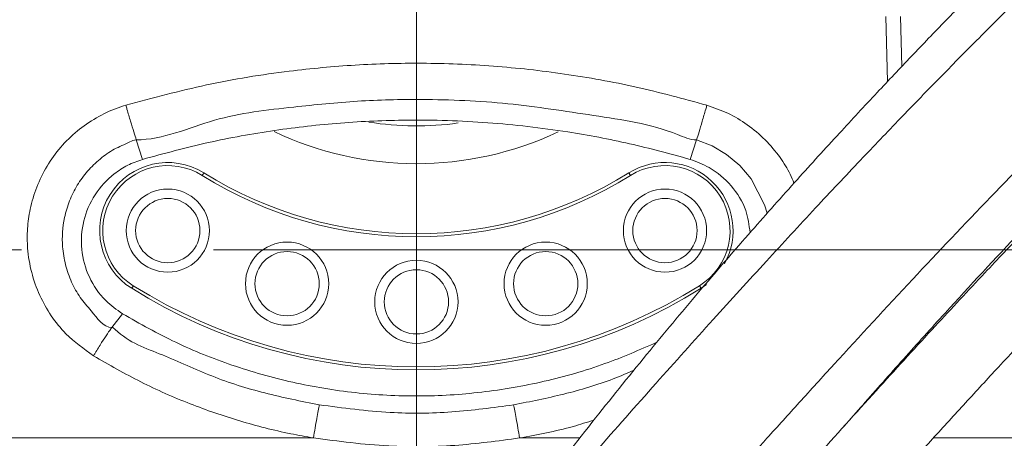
# Model space of a CAD drawing. Header units: millimetres. Extents: x 0 to 8410, y 0 to 5940.
# Tile 185 of 256: x 5242 to 5372, y 2893 to 2948. Entities that reach past the tile are written whole.
import ezdxf

# ---------------------------------------------------------------- set-up
doc = ezdxf.new("R2010")
doc.units = ezdxf.units.MM
doc.header["$LTSCALE"] = 10
doc.linetypes.add('CENTERX2', pattern=[20.32, 12.7, -2.54, 2.54, -2.54])
doc.styles.add('SLDTEXTSTYLE0', font='TXT', dxfattribs={"width": 0.605})
doc.dimstyles.new('SLDDIMSTYLE0', dxfattribs={"dimtxt": 50, "dimasz": 50, "dimexe": 0, "dimexo": 0.0625, "dimgap": 12.5, "dimtad": 1, "dimtoh": 1, "dimdec": 1, "dimrnd": 1e-09, "dimzin": 12, "dimdsep": 46, "dimtxsty": 'SLDTEXTSTYLE0', "dimsah": 1, "dimcen": 0.09, "dimadec": 0, "dimazin": 0, "dimtfac": 1, "dimtofl": 0, "dimtmove": 0, "dimatfit": 3, "dimfxl": 1, "dimfrac": 2, "dimtolj": 1, "dimtzin": 12, "dimarcsym": 0})
doc.dimstyles.new('SLDDIMSTYLE2', dxfattribs={"dimtxt": 50, "dimasz": 50, "dimexe": 0, "dimexo": 0.0625, "dimgap": 12.5, "dimtad": 1, "dimtoh": 1, "dimdec": 1, "dimrnd": 1e-09, "dimzin": 12, "dimdsep": 46, "dimtxsty": 'SLDTEXTSTYLE0', "dimsah": 1, "dimcen": 0.09, "dimadec": 0, "dimazin": 0, "dimtfac": 1, "dimtofl": 0, "dimtmove": 0, "dimatfit": 3, "dimfxl": 1, "dimfrac": 2, "dimtolj": 1, "dimtzin": 12, "dimarcsym": 0})
doc.dimstyles.new('SLDDIMSTYLE4', dxfattribs={"dimtxt": 50, "dimasz": 50, "dimexe": 0, "dimexo": 0.0625, "dimgap": 12.5, "dimtad": 0, "dimtih": 1, "dimtoh": 1, "dimdec": 1, "dimrnd": 1e-09, "dimzin": 12, "dimdsep": 46, "dimtxsty": 'SLDTEXTSTYLE0', "dimblk1": 'NONE', "dimsah": 1, "dimcen": 0, "dimadec": 0, "dimazin": 0, "dimtfac": 1, "dimtmove": 0, "dimatfit": 3, "dimldrblk": 'NONE', "dimfxl": 1, "dimfrac": 2, "dimtolj": 1, "dimtzin": 12, "dimarcsym": 0})

# ---------------------------------------------------------------- blocks, each defined once
blk = doc.blocks.new('*D34')
at = {"color": 7, "linetype": 'Continuous', "lineweight": 0}
for p, q in [((5294.64, 2973.04), (4568.99, 2973.04)), ((4583.99, 1878.04), (4583.99, 2973.04)), ((5294.64, 1878.04), (4568.99, 1878.04))]:
    blk.add_line(p, q, dxfattribs=at)
for points in [[(4583.99, 2973.04), (4576.49, 2923.04), (4591.49, 2923.04)], [(4583.99, 1878.04), (4591.49, 1928.04), (4576.49, 1928.04)]]:
    blk.add_solid(points, dxfattribs=at)
at = {"color": 7, "linetype": 'Continuous', "lineweight": 0, "insert": (4519.54, 2349.16), "char_height": 50, "attachment_point": 1, "rotation": 90, "style": 'SLDTEXTSTYLE0'}
blk.add_mtext('1095', dxfattribs=at)
blk = doc.blocks.new('*D35')
at = {"color": 7, "linetype": 'Continuous', "lineweight": 0}
for p, q in [((5294.64, 3305.04), (4468.99, 3305.04)), ((4483.99, 3305.04), (4483.99, 1383.04)), ((4955.74, 1383.04), (4468.99, 1383.04))]:
    blk.add_line(p, q, dxfattribs=at)
for points in [[(4483.99, 3305.04), (4476.49, 3255.04), (4491.49, 3255.04)], [(4483.99, 1383.04), (4491.49, 1433.04), (4476.49, 1433.04)]]:
    blk.add_solid(points, dxfattribs=at)
at = {"color": 7, "linetype": 'Continuous', "lineweight": 0, "insert": (4419.54, 2267.66), "char_height": 50, "attachment_point": 1, "rotation": 90, "style": 'SLDTEXTSTYLE0'}
blk.add_mtext('1922', dxfattribs=at)
blk = doc.blocks.new('*D36')
at = {"color": 7, "linetype": 'Continuous', "lineweight": 0}
for p, q in [((5294.64, 2973.04), (5294.64, 2530.54)), ((5239.64, 2703.04), (5239.64, 2530.54)), ((5239.64, 2545.54), (4979.52, 2545.54)), ((5294.64, 2545.54), (5239.64, 2545.54)), ((5294.64, 2545.54), (5394.64, 2545.54))]:
    blk.add_line(p, q, dxfattribs=at)
for points in [[(5239.64, 2545.54), (5189.64, 2553.04), (5189.64, 2538.04)], [(5294.64, 2545.54), (5344.64, 2538.04), (5344.64, 2553.04)]]:
    blk.add_solid(points, dxfattribs=at)
at = {"color": 7, "linetype": 'Continuous', "lineweight": 0, "insert": (4995.39, 2610), "char_height": 50, "attachment_point": 1, "style": 'SLDTEXTSTYLE0'}
blk.add_mtext('55', dxfattribs=at)
blk = doc.blocks.new('*D41')
at = {"color": 7, "linetype": 'Continuous', "lineweight": 0}
for p, q in [((5352.92, 2705.33), (5618.85, 2890.91)), ((5618.85, 2890.91), (5718.85, 2890.91)), ((5346.36, 2700.76), (5352.92, 2705.33))]:
    blk.add_line(p, q, dxfattribs=at)
blk.add_solid([(5352.92, 2705.33), (5398.22, 2727.8), (5389.63, 2740.1)], dxfattribs=at)
at = {"color": 7, "linetype": 'Continuous', "lineweight": 0, "char_height": 50, "attachment_point": 1, "style": 'SLDTEXTSTYLE0'}
for s, insert in [(' Through', (5921.78, 2917.01)), ('6x M', (5734.73, 2917.01)), ('8', (5883.59, 2917.01))]:
    blk.add_mtext(s, dxfattribs=dict(at, insert=insert))
blk = doc.blocks.new('_NONE')

msp = doc.modelspace()

# ---------------------------------------------------------------- linework, layer by layer
at = {"color": 8, "linetype": 'Continuous', "lineweight": 0}
for p, q in [((5356.901226, 2940.161273), (5356.705142, 2948.773191)), ((5358.627437, 2948.760435), (5358.780531, 2942.149326)), ((5281.031279, 2893.044755), (5281.030653, 2893.044874)), ((5308.277501, 2893.044994), (5308.276547, 2893.044755))]:
    msp.add_line(p, q, dxfattribs=at)
at = {"color": 7, "linetype": 'Continuous', "lineweight": 0}
for p, q in [((5257.618902, 2932.465002), (5258.454366, 2929.884002)), ((5330.827547, 2929.884002), (5331.663011, 2932.465002)), ((5332.265226, 2912.833378), (5332.974387, 2913.325235)), ((5254.398016, 2907.659576), (5255.790098, 2909.470603)), ((5254.398001, 2907.659456), (5254.398016, 2907.659576)), ((5316.263793, 2893.044755), (5308.278588, 2893.044755)), ((5392.478628, 2893.044874), (5363.010732, 2893.044874))]:
    msp.add_line(p, q, dxfattribs=at)
at = {"color": 7, "linetype": 'CENTERX2', "lineweight": 0}
msp.add_line((5064.640959, 2917.930962), (5607.04029, 2917.930962), dxfattribs=at)
at = {"color": 8, "linetype": 'Continuous', "lineweight": 0, "flags": 128}
for points in [[(5341.002582, 2922.75028), (5340.662954, 2923.893139), (5338.897882, 2927.304551), (5337.405456, 2929.062769), (5335.638044, 2930.545733), (5333.729071, 2931.668803), (5331.66307, 2932.465002), (5331.663011, 2932.465002), (5331.663011, 2932.465002)], [(5266.555233, 2928.098247), (5266.551165, 2928.09169), (5266.53911, 2928.072378), (5266.519515, 2928.041026), (5266.493155, 2927.998826), (5266.461028, 2927.947447), (5266.424386, 2927.888796), (5266.384629, 2927.825138), (5266.343264, 2927.758977)], [(5322.938649, 2927.758977), (5322.897298, 2927.825138), (5322.857527, 2927.888796), (5322.820885, 2927.947447), (5322.788758, 2927.998826), (5322.762398, 2928.041026), (5322.742818, 2928.072378), (5322.730748, 2928.09169), (5322.72668, 2928.098247)], [(5257.016687, 2912.833378), (5257.02077, 2912.839815), (5257.032825, 2912.859127), (5257.05242, 2912.890479), (5257.07878, 2912.932679), (5257.110892, 2912.984058), (5257.147549, 2913.042709), (5257.187305, 2913.106367), (5257.228656, 2913.172528)], [(5332.053257, 2913.172528), (5332.094608, 2913.106367), (5332.134379, 2913.042709), (5332.171021, 2912.984058), (5332.203148, 2912.932679), (5332.229508, 2912.890479), (5332.249088, 2912.859127), (5332.261158, 2912.839815), (5332.265226, 2912.833378)]]:
    msp.add_lwpolyline(points, dxfattribs=at)
at = {"color": 7, "linetype": 'Continuous', "lineweight": 0}
for centre, radius in [((5261.785965, 2920.465783), 5.5), ((5327.495954, 2920.465783), 5.5), ((5261.785965, 2920.465783), 4.25), ((5327.495954, 2920.465783), 4.25), ((5277.551443, 2913.446539), 5.5), ((5311.730475, 2913.446539), 5.5), ((5277.551443, 2913.446539), 4.25), ((5311.730475, 2913.446539), 4.25), ((5294.640959, 2911.044765), 5.5), ((5294.640959, 2911.044765), 4.25)]:
    msp.add_circle(centre, radius, dxfattribs=at)
for centre, radius, start, end in [((5294.640959, 2973.044765), 110.5, 6.94553026, 201.26976644), ((5261.785965, 2920.465783), 9, 58, 238), ((5327.495954, 2920.465783), 9, 330.71100156, 122), ((5294.640959, 2973.044765), 53, 238, 302), ((5294.640959, 2973.044765), 71, 238, 302)]:
    msp.add_arc(centre, radius, start, end, dxfattribs=at)
at = {"color": 8, "linetype": 'Continuous', "lineweight": 0}
for centre, radius, start, end in [((5294.640959, 2973.044765), 38.740696, 260.6799793, 278.18651616), ((5294.640959, 2973.044765), 43.733844, 244.51615084, 295.34154092), ((5261.785965, 2920.465783), 8.6, 58, 238), ((5327.495954, 2920.465783), 8.6, 302, 122), ((5294.640959, 2973.044765), 53.4, 238, 302), ((5294.640959, 2973.044765), 70.6, 238, 302)]:
    msp.add_arc(centre, radius, start, end, dxfattribs=at)
at = {"color": 7, "linetype": 'Continuous', "lineweight": 0}
for points, knots in [([(5563.076181, 3025.905654), (5562.806655, 3026.92909), (5562.292523, 3028.88134), (5561.533573, 3031.659814), (5560.817833, 3034.135278), (5560.123149, 3036.377243), (5559.457925, 3038.364056), (5558.834776, 3040.081122), (5558.300554, 3041.450272), (5557.842771, 3042.554347), (5557.402544, 3043.561967), (5556.934233, 3044.577868), (5556.388457, 3045.691373), (5555.75926, 3046.889485), (5555.043402, 3048.149151), (5554.289084, 3049.366322), (5553.546825, 3050.46528), (5552.87553, 3051.383915), (5552.257294, 3052.173248), (5551.605048, 3052.955788), (5550.806121, 3053.846399), (5549.755815, 3054.910053), (5548.471425, 3056.058604), (5547.049374, 3057.155863), (5545.523643, 3058.163797), (5544.002382, 3059.0135), (5542.415557, 3059.751588), (5540.791439, 3060.374727), (5538.955497, 3060.930748), (5536.366251, 3061.491786), (5533.129045, 3061.82243), (5529.425227, 3061.741375), (5525.892209, 3061.319423), (5522.347947, 3060.618072), (5518.594291, 3059.615285), (5514.541357, 3058.277721), (5510.123748, 3056.560799), (5505.370719, 3054.455875), (5500.38115, 3052.001889), (5495.282913, 3049.274744), (5490.198037, 3046.36361), (5485.285524, 3043.391011), (5480.71153, 3040.496528), (5476.540966, 3037.761755), (5472.468303, 3035.012342), (5468.130757, 3032.003152), (5463.246287, 3028.517502), (5457.784137, 3024.506122), (5451.788966, 3019.972348), (5445.44242, 3015.027022), (5437.353855, 3008.539039), (5427.660036, 3000.463026), (5416.410762, 2990.672712), (5405.311008, 2980.674308), (5396.159929, 2972.207703), (5388.978094, 2965.438242), (5383.701136, 2960.395934), (5378.505694, 2955.360849), (5373.398584, 2950.336463), (5368.385801, 2945.326218), (5363.461984, 2940.3235), (5358.441247, 2935.144625), (5353.081701, 2929.531059), (5347.167201, 2923.236835), (5340.669052, 2916.205974), (5333.629453, 2908.463235), (5326.094009, 2900.048827), (5318.11032, 2891.010709), (5309.743768, 2881.375094), (5301.035558, 2871.168136), (5295.259728, 2864.182147), (5292.288972, 2860.588953)], [0, 0, 0, 0, 0.0188589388, 0.0359742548, 0.051343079, 0.0649656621, 0.0781522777, 0.0891552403, 0.0979790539, 0.1046275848, 0.1103626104, 0.1169479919, 0.1239468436, 0.1317123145, 0.1402447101, 0.1488979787, 0.1563825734, 0.163005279, 0.1682752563, 0.1732172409, 0.1796569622, 0.1876276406, 0.1971245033, 0.2068747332, 0.2155956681, 0.2251034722, 0.2330140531, 0.2410191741, 0.2502201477, 0.2606115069, 0.2784224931, 0.2944247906, 0.3087302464, 0.3231103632, 0.3379553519, 0.3534823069, 0.3698472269, 0.3870520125, 0.4044532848, 0.4214409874, 0.4380319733, 0.4538852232, 0.4680437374, 0.4804561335, 0.4919099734, 0.5046743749, 0.5188847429, 0.5345289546, 0.5515932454, 0.5695953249, 0.5874535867, 0.6182451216, 0.6484084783, 0.6778461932, 0.7065030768, 0.7205596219, 0.7344521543, 0.7481902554, 0.7617802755, 0.7752248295, 0.7885265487, 0.8017671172, 0.8163921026, 0.8329333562, 0.8513719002, 0.8716826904, 0.8938316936, 0.9177830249, 0.9435053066, 0.9709423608, 1, 1, 1, 1]), ([(5511.844231, 3057.188317), (5511.666397, 3057.163989), (5510.260076, 3056.971599), (5507.391276, 3056.235849), (5503.123659, 3054.939429), (5498.784628, 3053.286989), (5494.477759, 3051.418091), (5490.337617, 3049.439911), (5486.019648, 3047.206907), (5481.573165, 3044.749185), (5477.140738, 3042.156509), (5472.936098, 3039.578001), (5469.191422, 3037.193803), (5465.761516, 3034.945723), (5462.287831, 3032.611282), (5458.372862, 3029.911492), (5453.865419, 3026.717329), (5448.740104, 3022.979649), (5443.06143, 3018.714312), (5437.028124, 3014.046989), (5429.347704, 3007.935362), (5420.152133, 3000.354278), (5409.48703, 2991.186542), (5399.006711, 2981.807489), (5390.428704, 2973.814824), (5383.740111, 2967.39967), (5378.83912, 2962.614146), (5374.021299, 2957.82869), (5369.287327, 2953.049252), (5364.637735, 2948.281674), (5360.054993, 2943.510228), (5355.353343, 2938.537085), (5350.316689, 2933.115096), (5344.765789, 2927.016026), (5338.705808, 2920.194778), (5332.193152, 2912.654821), (5325.299187, 2904.40574), (5318.096628, 2895.467166), (5310.646083, 2885.866944), (5302.981318, 2875.639505), (5297.961337, 2868.619197), (5295.378698, 2865.007445)], [0, 0, 0, 0, 0.0035895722, 0.0283865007, 0.0543333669, 0.0819733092, 0.1038435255, 0.1262879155, 0.1487397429, 0.1712033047, 0.1936271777, 0.2141189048, 0.2317468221, 0.2465068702, 0.2618466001, 0.279494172, 0.299561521, 0.3220324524, 0.3468848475, 0.3730906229, 0.3990348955, 0.4437052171, 0.4873491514, 0.5298400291, 0.5711158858, 0.5913436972, 0.6113362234, 0.6311159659, 0.650698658, 0.6700941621, 0.6893078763, 0.7085840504, 0.7301073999, 0.7543938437, 0.7814341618, 0.8112144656, 0.8437125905, 0.8789044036, 0.9167533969, 0.9571719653, 1, 1, 1, 1]), ([(5305.130912, 2851.393625), (5306.740747, 2853.369541), (5309.820071, 2857.14911), (5314.330449, 2862.546132), (5318.456392, 2867.412196), (5322.291011, 2871.874881), (5325.768301, 2875.878212), (5328.825303, 2879.36673), (5331.28723, 2882.157804), (5333.344523, 2884.479265), (5335.272688, 2886.646635), (5337.808278, 2889.486484), (5341.14371, 2893.203136), (5345.325132, 2897.834752), (5351.698667, 2904.840821), (5360.080329, 2913.922112), (5370.398953, 2924.817854), (5380.633108, 2935.296658), (5390.851395, 2945.390596), (5401.081448, 2955.188547), (5411.341344, 2964.761363), (5421.563824, 2974.086093), (5431.664204, 2983.040656), (5441.521594, 2991.482854), (5451.074996, 2999.338343), (5460.398922, 3006.694113), (5468.553422, 3012.846666), (5475.672676, 3018.001807), (5481.844438, 3022.30628), (5488.083786, 3026.47195), (5494.393947, 3030.469413), (5500.660666, 3034.191671), (5505.944487, 3037.086066), (5510.122696, 3039.196054), (5513.17323, 3040.632969), (5515.76718, 3041.768431), (5518.042177, 3042.692153), (5520.418819, 3043.581036), (5523.048502, 3044.453649), (5525.926325, 3045.239571), (5528.373704, 3045.718155), (5530.317231, 3045.943432), (5531.81067, 3046.002877), (5533.148118, 3045.941632), (5534.297531, 3045.777612), (5535.235105, 3045.546893), (5535.914805, 3045.311747), (5536.430694, 3045.094373), (5536.92107, 3044.851906), (5537.447454, 3044.544449), (5538.010672, 3044.155865), (5538.572436, 3043.698891), (5539.072377, 3043.227392), (5539.481788, 3042.794877), (5539.79975, 3042.429862), (5540.057927, 3042.11371), (5540.292295, 3041.811172), (5540.561077, 3041.448632), (5540.75712, 3041.160852), (5540.865524, 3041.001722)], [0, 0, 0, 0, 0.0193530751, 0.0370189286, 0.0529438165, 0.06708677, 0.0807734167, 0.0921539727, 0.101205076, 0.1080275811, 0.1147824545, 0.1222862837, 0.1355973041, 0.150774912, 0.1669958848, 0.2030660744, 0.2379929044, 0.2718669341, 0.3048238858, 0.3376041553, 0.3704304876, 0.4033628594, 0.4363482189, 0.4688964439, 0.5005678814, 0.5318215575, 0.5637864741, 0.5855020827, 0.6077906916, 0.6311692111, 0.655635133, 0.6811722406, 0.7070917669, 0.7228307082, 0.7369611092, 0.7494878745, 0.7604205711, 0.7713229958, 0.7873786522, 0.8054392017, 0.8253676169, 0.8385507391, 0.852030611, 0.8658187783, 0.8799101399, 0.892924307, 0.9040043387, 0.9119399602, 0.9208173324, 0.9307289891, 0.941690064, 0.9536306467, 0.9646236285, 0.9726031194, 0.9792894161, 0.9846709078, 0.98879862, 0.9938061, 1, 1, 1, 1]), ([(5565.660877, 3013.034389), (5565.575418, 3013.346379), (5565.254641, 3014.517456), (5564.694764, 3016.4139), (5564.005381, 3018.608509), (5563.378913, 3020.445784), (5562.828391, 3021.944939), (5562.366178, 3023.122696), (5561.965607, 3024.088569), (5561.512054, 3025.130604), (5560.918854, 3026.407316), (5560.108899, 3027.993682), (5559.176535, 3029.620631), (5558.224165, 3031.084488), (5557.439941, 3032.159676), (5556.802674, 3032.964414), (5556.1952, 3033.683725), (5555.416009, 3034.534149), (5554.412374, 3035.517995), (5553.239172, 3036.521454), (5551.994598, 3037.434435), (5550.764972, 3038.206957), (5549.5949, 3038.835784), (5548.416498, 3039.375442), (5547.190441, 3039.849206), (5545.78871, 3040.287842), (5543.51532, 3040.821415), (5540.420636, 3041.162512), (5536.56604, 3041.020263), (5532.777942, 3040.455857), (5528.824149, 3039.516014), (5524.475577, 3038.143966), (5519.882134, 3036.373581), (5515.117416, 3034.256606), (5510.326719, 3031.893768), (5505.390623, 3029.246167), (5500.437185, 3026.401969), (5495.666448, 3023.505248), (5491.293783, 3020.729499), (5487.144461, 3018.003142), (5482.803307, 3015.062275), (5477.808319, 3011.570546), (5472.043107, 3007.405663), (5465.532638, 3002.540685), (5458.508063, 2997.107383), (5450.060905, 2990.351596), (5440.413838, 2982.326791), (5429.639434, 2972.97448), (5419.051002, 2963.452259), (5410.365273, 2955.4067), (5403.569961, 2948.97446), (5398.586142, 2944.185245), (5393.684015, 2939.400502), (5388.866191, 2934.62238), (5384.136362, 2929.85182), (5379.475368, 2925.072371), (5374.68784, 2920.087707), (5369.252651, 2914.343148), (5362.917356, 2907.535721), (5355.615454, 2899.553227), (5347.603043, 2890.65445), (5338.906296, 2880.88168), (5329.600491, 2870.269409), (5319.765233, 2858.862226), (5313.198267, 2850.97745), (5309.81086, 2846.910283)], [0, 0, 0, 0, 0.0063393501, 0.0237951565, 0.0390096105, 0.0519916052, 0.0625808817, 0.0710417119, 0.0773955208, 0.0833513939, 0.0933526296, 0.1050958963, 0.1184756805, 0.1305308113, 0.1398346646, 0.144877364, 0.1506153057, 0.1579813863, 0.1669611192, 0.1773034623, 0.1869952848, 0.1955860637, 0.2037780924, 0.2107625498, 0.2181641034, 0.2265516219, 0.235915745, 0.257316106, 0.2761637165, 0.2932650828, 0.310919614, 0.3294049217, 0.3490904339, 0.3669328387, 0.3849822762, 0.4027531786, 0.4202526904, 0.4368487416, 0.4513674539, 0.4637811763, 0.477438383, 0.4931848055, 0.5110605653, 0.5310449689, 0.5526447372, 0.5741261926, 0.6057836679, 0.6367229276, 0.6668954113, 0.6962454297, 0.7106243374, 0.7248237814, 0.7388569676, 0.7527346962, 0.7664670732, 0.7800630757, 0.7937021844, 0.8089358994, 0.8287546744, 0.8511433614, 0.8760898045, 0.9035569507, 0.9334647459, 0.9656794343, 1, 1, 1, 1]), ([(5317.772401, 2841.202304), (5319.909224, 2843.793188), (5323.935403, 2848.674905), (5329.733438, 2855.506182), (5334.576333, 2861.130326), (5338.497379, 2865.632303), (5341.544497, 2869.105191), (5344.023335, 2871.914706), (5346.071244, 2874.226792), (5347.944422, 2876.334768), (5349.902877, 2878.532418), (5352.060313, 2880.946231), (5354.932551, 2884.150523), (5358.545705, 2888.165849), (5362.83283, 2892.899846), (5367.198145, 2897.682894), (5373.483249, 2904.506803), (5381.681072, 2913.255169), (5391.833286, 2923.758391), (5401.864497, 2933.752985), (5411.813376, 2943.335708), (5421.71822, 2952.597593), (5431.627466, 2961.618169), (5441.451394, 2970.28858), (5451.057959, 2978.471644), (5460.363831, 2986.087229), (5469.427435, 2993.206354), (5477.330194, 2999.144135), (5484.211142, 3004.10598), (5490.187042, 3008.2566), (5496.271774, 3012.301877), (5502.476499, 3016.213431), (5508.664127, 3019.865404), (5513.879292, 3022.697707), (5517.987981, 3024.751161), (5520.96954, 3026.13886), (5523.500108, 3027.2326), (5525.736755, 3028.128108), (5528.104642, 3028.999618), (5530.762081, 3029.862054), (5533.691914, 3030.631535), (5536.335453, 3031.110768), (5538.594319, 3031.311348), (5540.485393, 3031.291628), (5542.14624, 3031.086117), (5543.510244, 3030.746255), (5544.471347, 3030.39244), (5545.191816, 3030.063088), (5545.823308, 3029.724592), (5546.491514, 3029.303508), (5547.184253, 3028.791566), (5547.848296, 3028.218241), (5548.416449, 3027.656142), (5548.866562, 3027.162825), (5549.211396, 3026.755302), (5549.492104, 3026.403164), (5549.763798, 3026.045432), (5550.089414, 3025.594441), (5550.505205, 3024.978884), (5551.009381, 3024.168659), (5551.62347, 3023.083945), (5552.336022, 3021.672995), (5553.131173, 3019.880492), (5553.967551, 3017.725106), (5554.832052, 3015.186686), (5555.719831, 3012.255032), (5556.636453, 3008.936664), (5557.256882, 3006.583834), (5557.580782, 3005.355522)], [0, 0, 0, 0, 0.0214462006, 0.040408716, 0.0567812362, 0.068264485, 0.0779175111, 0.0857226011, 0.0916755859, 0.0971741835, 0.1032688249, 0.1099597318, 0.1172464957, 0.1298990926, 0.1433020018, 0.1565361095, 0.1695959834, 0.1999844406, 0.229381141, 0.2579180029, 0.2855380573, 0.3132193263, 0.3409929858, 0.3688070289, 0.3962640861, 0.4230083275, 0.4493794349, 0.4761931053, 0.4943060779, 0.512923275, 0.5326049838, 0.5533447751, 0.5751269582, 0.5971641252, 0.6104201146, 0.622260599, 0.6326919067, 0.6417653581, 0.6510384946, 0.6646293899, 0.6798609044, 0.6966004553, 0.7099881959, 0.7238691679, 0.7382752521, 0.7517857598, 0.7627895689, 0.7696798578, 0.7773730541, 0.7858827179, 0.7952244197, 0.8050575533, 0.8137304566, 0.8200255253, 0.8252970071, 0.8295335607, 0.8330527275, 0.8378211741, 0.8441820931, 0.8521545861, 0.8617612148, 0.8747733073, 0.8899906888, 0.9074489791, 0.9271760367, 0.9491859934, 0.9734721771, 1, 1, 1, 1]), ([(5351.190222, 2894.618556), (5352.000398, 2895.547207), (5354.581474, 2898.505726), (5359.018996, 2903.490649), (5365.941317, 2911.160474), (5374.394303, 2920.291939), (5384.358778, 2930.701035), (5394.220568, 2940.638502), (5404.007973, 2950.163557), (5413.770904, 2959.347595), (5423.56297, 2968.251456), (5433.282288, 2976.784266), (5442.788151, 2984.827537), (5451.985514, 2992.314042), (5460.90488, 2999.284688), (5468.367037, 3004.870375), (5474.494217, 3009.268746), (5477.942381, 3011.698947), (5479.722148, 3012.894742), (5479.906572, 3013.018653)], [0, 0, 0, 0, 0.02032761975, 0.06476021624, 0.1093079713, 0.18885594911, 0.26628338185, 0.34138981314, 0.41400061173, 0.48675146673, 0.55977060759, 0.63294776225, 0.70520686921, 0.77558049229, 0.844781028, 0.91449891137, 0.95454295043, 0.99528962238, 1, 1, 1, 1]), ([(5257.618902, 2932.465002), (5257.515268, 2932.793303), (5257.308003, 2933.449889), (5256.868214, 2934.906875), (5256.526617, 2936.064156), (5256.318962, 2936.775549), (5256.268594, 2936.948921), (5256.241886, 2937.040851)], [0, 0, 0, 0, 0.3008591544, 0.6017043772, 0.9025740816, 0.9483402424, 1, 1, 1, 1]), ([(5331.663011, 2932.465002), (5331.76655, 2932.793337), (5331.973623, 2933.449984), (5332.412856, 2934.907134), (5332.757202, 2936.074559), (5332.964448, 2936.786117), (5333.014777, 2936.959483), (5333.038537, 2937.041328)], [0, 0, 0, 0, 0.3008610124, 0.6017004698, 0.9025622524, 0.954000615, 1, 1, 1, 1]), ([(5330.827547, 2929.884002), (5328.166576, 2930.610165), (5322.833513, 2932.065526), (5313.906473, 2933.735873), (5304.076573, 2934.880787), (5294.028385, 2935.197412), (5284.612423, 2934.786316), (5275.83745, 2933.790899), (5267.083657, 2932.224656), (5261.330793, 2930.664219), (5258.454366, 2929.884002)], [0, 0, 0, 0, 0.1127887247, 0.2260487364, 0.3710970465, 0.5171524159, 0.6367120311, 0.7562716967, 0.8781360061, 1, 1, 1, 1]), ([(5258.454366, 2929.884002), (5257.785802, 2929.646725), (5256.448627, 2929.172156), (5254.196568, 2927.709456), (5251.985156, 2925.303455), (5250.478165, 2921.782898), (5250.210622, 2917.949009), (5251.239282, 2914.247092), (5253.220918, 2911.298988), (5255.02312, 2910.016431), (5255.790098, 2909.470603)], [0, 0, 0, 0, 0.0817622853, 0.1635303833, 0.3079311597, 0.4527591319, 0.5986757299, 0.74478615, 0.8913865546, 1, 1, 1, 1]), ([(5338.745741, 2920.203492), (5338.613306, 2921.19322), (5338.312354, 2923.442321), (5336.378171, 2926.491498), (5333.73751, 2928.80103), (5331.688983, 2929.56341), (5330.827547, 2929.884002)], [0, 0, 0, 0, 0.2240872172, 0.5092255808, 0.7936219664, 1, 1, 1, 1]), ([(5255.790098, 2909.470603), (5258.112502, 2908.158533), (5262.757283, 2905.534407), (5270.319612, 2902.514276), (5278.270077, 2900.258708), (5286.547315, 2898.892032), (5294.924136, 2898.442959), (5303.300052, 2898.952332), (5311.5578, 2900.397737), (5319.333322, 2902.59836), (5324.15344, 2904.707596), (5326.419992, 2905.699417)], [0, 0, 0, 0, 0.108697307, 0.2173933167, 0.3309160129, 0.4448000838, 0.5583221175, 0.6718403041, 0.7857209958, 0.8992400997, 1, 1, 1, 1]), ([(5251.96105, 2903.91998), (5251.997512, 2903.980213), (5252.069427, 2904.099012), (5252.432146, 2904.694753), (5253.052397, 2905.687949), (5253.849997, 2906.906728), (5254.215332, 2907.408545), (5254.398001, 2907.659456)], [0, 0, 0, 0, 0.0387296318, 0.0763882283, 0.3842602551, 0.6921263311, 1, 1, 1, 1]), ([(5281.030653, 2893.044874), (5281.106722, 2893.495245), (5281.258856, 2894.395964), (5281.476807, 2895.64053), (5281.67083, 2896.715037), (5281.763192, 2897.190797), (5281.809373, 2897.428677)], [0, 0, 0, 0, 0.25000207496, 0.49999237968, 0.74999627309, 1, 1, 1, 1]), ([(5308.277501, 2893.044994), (5308.201003, 2893.49524), (5308.047999, 2894.395782), (5307.828871, 2895.64013), (5307.633815, 2896.714438), (5307.540962, 2897.190116), (5307.494534, 2897.427961)], [0, 0, 0, 0, 0.24998430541, 0.4999956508, 0.74999128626, 1, 1, 1, 1]), ([(5281.029237, 2893.044755), (5275.709079, 2893.044805), (5264.858789, 2893.044907), (5248.282831, 2893.044866), (5237.040632, 2893.044871), (5231.316483, 2893.044874)], [0, 0, 0, 0, 0.32074314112, 0.65414530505, 1, 1, 1, 1])]:
    msp.add_open_spline(points, degree=3, knots=knots, dxfattribs=at)
at = {"color": 8, "linetype": 'Continuous', "lineweight": 0}
for points, knots in [([(5256.241886, 2937.040851), (5259.786217, 2937.997285), (5266.898518, 2939.916532), (5277.067645, 2941.560834), (5286.577173, 2942.447168), (5295.58468, 2942.688696), (5304.82065, 2942.320093), (5314.285954, 2941.265151), (5323.730299, 2939.579953), (5329.93579, 2937.887536), (5333.038537, 2937.041328)], [0, 0, 0, 0, 0.141412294, 0.2837677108, 0.3962982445, 0.5093035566, 0.6307521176, 0.7522004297, 0.8761001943, 1, 1, 1, 1]), ([(5251.96105, 2903.91998), (5250.689515, 2904.825035), (5248.577185, 2906.328551), (5246.321007, 2909.174913), (5244.765135, 2911.901928), (5243.706372, 2914.921272), (5243.204595, 2917.913531), (5243.18802, 2920.727), (5243.556702, 2923.458316), (5244.397585, 2926.253022), (5245.752846, 2929.025134), (5247.568576, 2931.532812), (5249.772186, 2933.698818), (5252.301049, 2935.440526), (5254.507383, 2936.494129), (5255.858189, 2936.919908), (5256.241886, 2937.040851)], [0, 0, 0, 0, 0.11074398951, 0.18397271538, 0.25719736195, 0.33415061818, 0.41111313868, 0.47272940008, 0.53433672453, 0.60715674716, 0.67997997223, 0.75341030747, 0.8268419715, 0.89909429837, 0.97133767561, 1, 1, 1, 1]), ([(5331.663011, 2932.465002), (5331.662991, 2932.465002), (5330.796658, 2932.464999), (5326.418367, 2934.5053), (5318.035627, 2935.644867), (5306.75723, 2937.461618), (5296.318973, 2937.8989), (5286.871615, 2937.687261), (5277.729342, 2936.724184), (5267.851159, 2935.663459), (5261.168806, 2932.464999), (5257.618922, 2932.465002), (5257.618902, 2932.465002)], [0, 0, 0, 0, 0.00000079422, 0.03463091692, 0.18655107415, 0.33876060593, 0.49067904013, 0.60343671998, 0.71619427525, 0.85809636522, 0.99999920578, 1, 1, 1, 1]), ([(5333.038537, 2937.041328), (5333.975363, 2936.716493), (5335.849211, 2936.066755), (5338.44347, 2934.503582), (5340.790645, 2932.536135), (5342.664135, 2930.28921), (5343.905575, 2928.323513), (5344.387116, 2927.135227), (5344.547046, 2926.740572)], [0, 0, 0, 0, 0.1859284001, 0.3718954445, 0.5654634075, 0.7590160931, 0.9199640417, 1, 1, 1, 1]), ([(5257.618902, 2932.465002), (5257.618882, 2932.465002), (5257.319034, 2932.465005), (5256.340909, 2931.94839), (5254.669992, 2931.311202), (5252.786767, 2929.963601), (5251.134235, 2928.364796), (5249.771497, 2926.490213), (5248.749382, 2924.418083), (5247.923533, 2921.709524), (5247.732876, 2918.808635), (5248.207593, 2915.92334), (5249.003297, 2913.669081), (5250.152221, 2911.562263), (5251.922961, 2909.674298), (5253.231039, 2907.65957), (5254.398001, 2907.659576), (5254.398016, 2907.659576)], [0, 0, 0, 0, 0.00000189, 0.0285242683, 0.1005733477, 0.1726357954, 0.2458222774, 0.3190107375, 0.3919425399, 0.4648706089, 0.5876736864, 0.6648973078, 0.7421079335, 0.8155414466, 0.8889881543, 0.9999985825, 1, 1, 1, 1]), ([(5254.398001, 2907.659456), (5254.398021, 2907.659456), (5254.566211, 2907.659462), (5256.535278, 2905.651252), (5261.10381, 2904.197943), (5267.625817, 2901.038709), (5274.58486, 2898.870652), (5279.401209, 2897.909334), (5281.809373, 2897.428677)], [0, 0, 0, 0, 0.0000020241, 0.0171346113, 0.2584754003, 0.4998208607, 0.7499114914, 1, 1, 1, 1]), ([(5281.029237, 2893.044755), (5280.028247, 2893.225018), (5276.750642, 2893.815266), (5271.274047, 2895.213008), (5264.646142, 2897.503905), (5258.152601, 2900.350476), (5254.02489, 2902.730152), (5251.96105, 2903.91998)], [0, 0, 0, 0, 0.0976880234, 0.3198658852, 0.542051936, 0.7710278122, 1, 1, 1, 1]), ([(5307.494534, 2897.427961), (5309.709999, 2897.867965), (5314.158357, 2898.751434), (5319.487649, 2900.323433), (5322.497846, 2901.618666), (5323.417602, 2902.01442)], [0, 0, 0, 0, 0.4079450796, 0.8190995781, 1, 1, 1, 1]), ([(5281.809373, 2897.428677), (5284.930369, 2897.016447), (5290.740791, 2896.248992), (5299.371396, 2896.322182), (5304.776494, 2897.057963), (5307.494534, 2897.427961)], [0, 0, 0, 0, 0.3658479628, 0.6811065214, 1, 1, 1, 1]), ([(5318.110092, 2895.421192), (5317.196936, 2895.125806), (5313.985084, 2894.086841), (5310.659023, 2893.479456), (5308.278588, 2893.044755)], [0, 0, 0, 0, 0.2843080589, 1, 1, 1, 1]), ([(5281.030653, 2893.044874), (5281.030414, 2893.044884), (5281.029937, 2893.044904), (5281.02947, 2893.044805), (5281.029237, 2893.044755)], [0, 0, 0, 0, 0.5016382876, 1, 1, 1, 1]), ([(5308.276547, 2893.044755), (5305.42501, 2892.658939), (5299.689786, 2891.882956), (5290.535683, 2891.800269), (5284.340291, 2892.61148), (5281.031279, 2893.044755)], [0, 0, 0, 0, 0.31539545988, 0.63434672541, 1, 1, 1, 1]), ([(5308.278588, 2893.044755), (5308.27841, 2893.044795), (5308.278047, 2893.044876), (5308.277685, 2893.044954), (5308.277501, 2893.044994)], [0, 0, 0, 0, 0.493377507, 1, 1, 1, 1])]:
    msp.add_open_spline(points, degree=3, knots=knots, dxfattribs=at)

# ---------------------------------------------------------------- dimensions: what is measured, and where the dimension line sits
at = {"color": 7, "linetype": 'Continuous', "lineweight": 0}
for base, p1, p2, picture, middle in [((4483.989117, 1383.044765), (5294.640959, 3305.044765), (4955.741815, 1383.044765), '*D35', (4483.989117, 2344.044765)), ((4583.989117, 2973.044765), (5294.640959, 1878.044765), (5294.640959, 2973.044765), '*D34', (4583.989117, 2425.544765))]:
    dim = msp.add_linear_dim(base=base, p1=p1, p2=p2, angle=90, dimstyle='SLDDIMSTYLE0', dxfattribs=at)
    dim.commit()
    dim.dimension.update_dxf_attribs({"geometry": picture, "text_midpoint": middle, "dimtype": 160})
dim = msp.add_linear_dim(base=(5239.640959, 2545.544765), p1=(5294.640959, 2973.044765), p2=(5239.640959, 2703.044765), dimstyle='SLDDIMSTYLE2', dxfattribs=at)
dim.commit()
dim.dimension.update_dxf_attribs({"geometry": '*D36', "text_midpoint": (5033.582386, 2545.544765), "dimtype": 160})
dim = msp.add_diameter_dim_2p(p1=(5346.360718, 2700.755656), p2=(5352.9212, 2705.333873), text='6x M<> Through', dimstyle='SLDDIMSTYLE4', override={"dimpost": '<>'}, dxfattribs=at)
dim.commit()
dim.dimension.update_dxf_attribs({"geometry": '*D41', "text_midpoint": (5965.662992, 2890.914723), "dimtype": 163})

doc.saveas('drawing.dxf')
